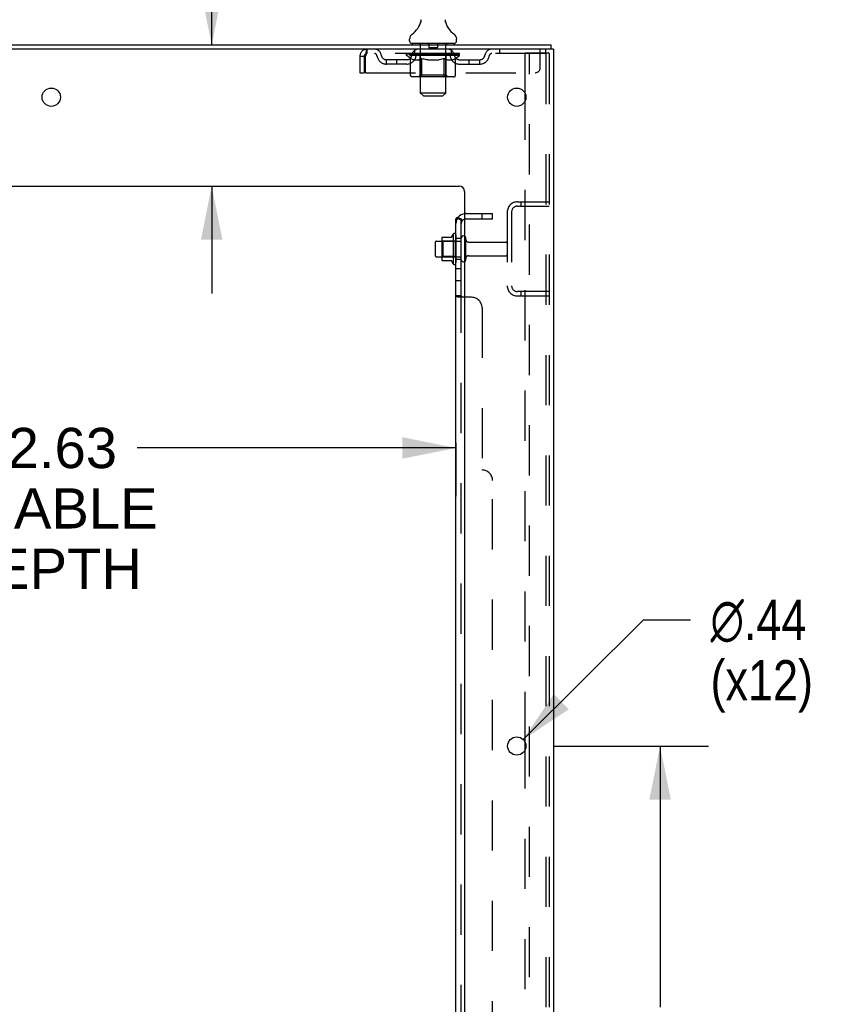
# Model space of a CAD drawing. Header units: inches. Extents: x 0 to 218, y 0 to 141.
# Tile 110 of 114: x 130 to 150, y 70 to 93. Entities that reach past the tile are written whole.
import ezdxf

# ---------------------------------------------------------------- set-up
doc = ezdxf.new("R2010")
doc.units = ezdxf.units.IN
doc.header["$LTSCALE"] = 11.987179
doc.header["$MEASUREMENT"] = 0
doc.linetypes.add('HIDDEN', pattern=[0.2, 0.1, -0.1])
doc.layers.get('0').update_dxf_attribs({"linetype": 'CONTINUOUS'})
for name, color, linetype in [('DEFAULT_2', 8, 'HIDDEN'), ('DIMENSIONS', 7, 'CONTINUOUS'), ('SUBPANEL', 7, 'CONTINUOUS')]:
    doc.layers.add(name, color=color, linetype=linetype)
doc.styles.get("Standard").update_dxf_attribs({"font": 'arial.ttf'})
doc.styles.add('TEXTSTYLE_1', font='gdt', dxfattribs={"width": 0.8})
doc.dimstyles.new('DIMSTYLE_1', dxfattribs={"dimtxt": 0.961538, "dimasz": 1.282051, "dimexe": 0.09, "dimexo": 0.07, "dimgap": 0.0375, "dimtad": 0, "dimtih": 1, "dimtoh": 1, "dimzin": 4, "dimdsep": 46, "dimtxsty": 'Standard', "dimblk": '_FILLED', "dimblk1": '_FILLED', "dimblk2": '_FILLED', "dimcen": 0.09, "dimadec": 3, "dimazin": 1, "dimtfac": 1, "dimtdec": 3, "dimtofl": 0, "dimtmove": 0, "dimatfit": 3, "dimldrblk": '_FILLED', "dimfxl": 0, "dimtolj": 1, "dimtzin": 4, "dimarcsym": 0})
doc.dimstyles.new('DIMSTYLE_2', dxfattribs={"dimtxt": 0.961538, "dimasz": 1.282051, "dimexe": 0.09, "dimexo": 0.07, "dimgap": 0.09, "dimtad": 0, "dimtih": 1, "dimtoh": 1, "dimzin": 4, "dimdsep": 46, "dimtxsty": 'Standard', "dimblk": '_FILLED', "dimblk1": '_FILLED', "dimblk2": '_FILLED', "dimcen": 0.09, "dimadec": 3, "dimazin": 1, "dimtfac": 1, "dimtdec": 3, "dimtofl": 0, "dimtmove": 0, "dimatfit": 1, "dimldrblk": '_FILLED', "dimfxl": 0, "dimtolj": 1, "dimtzin": 4, "dimarcsym": 0})

# ---------------------------------------------------------------- blocks, each defined once
blk = doc.blocks.new('_FILLED')
at = {"color": 0, "linetype": 'ByBlock'}
blk.add_solid([(0, 0), (-1, 0.2), (-1, -0.2)], dxfattribs=at)
blk = doc.blocks.new('*D2')
at = {"layer": 'DIMENSIONS', "color": 2, "linetype": 'Continuous'}
for p, q in [((118.029, 86.649), (118.029, 81.637)), ((140.654, 82.913), (140.654, 81.637)), ((118.029, 82.791), (128.714, 82.791)), ((140.654, 82.791), (133.036, 82.791))]:
    blk.add_line(p, q, dxfattribs=at)
at = {"layer": 'DIMENSIONS', "color": 2, "linetype": 'Continuous', "xscale": 1.2820512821, "yscale": 1.2820512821, "zscale": 1.2820512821, "rotation": 180}
blk.add_blockref('_FILLED', (118.029, 82.791), dxfattribs=at)
at = {"layer": 'DIMENSIONS', "color": 2, "linetype": 'Continuous', "xscale": 1.2820512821, "yscale": 1.2820512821, "zscale": 1.2820512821}
blk.add_blockref('_FILLED', (140.654, 82.791), dxfattribs=at)
at = {"layer": 'DIMENSIONS', "color": 2, "linetype": 'Continuous', "insert": (130.875, 83.271), "char_height": 0.9615, "width": 5.29025, "attachment_point": 2, "line_spacing_factor": 0.9}
blk.add_mtext('22.63\\PUSABLE\\PDEPTH', dxfattribs=at)
blk = doc.blocks.new('*D11')
at = {"layer": 'DIMENSIONS', "color": 2, "linetype": 'Continuous'}
for p, q in [((134.817, 95.204), (133.695, 95.204)), ((134.817, 92.421), (134.817, 95.204)), ((134.817, 89.046), (134.817, 86.482))]:
    blk.add_line(p, q, dxfattribs=at)
at = {"layer": 'DIMENSIONS', "color": 2, "linetype": 'Continuous', "xscale": 1.2820512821, "yscale": 1.2820512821, "zscale": 1.2820512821}
for p, rotation in [((134.817, 92.421), 270), ((134.817, 89.046), 90)]:
    blk.add_blockref('_FILLED', p, dxfattribs=dict(at, rotation=rotation))
at = {"layer": 'DIMENSIONS', "color": 2, "linetype": 'Continuous', "insert": (133.214, 95.685), "char_height": 0.9615, "width": 2.61295, "attachment_point": 3, "line_spacing_factor": 0.9}
blk.add_mtext('3.38', dxfattribs=at)
blk = doc.blocks.new('*D12')
at = {"layer": 'DIMENSIONS', "color": 2, "linetype": 'Continuous'}
for p, q in [((143.005, 75.671), (146.685, 75.671)), ((145.532, 75.671), (145.532, 69.429)), ((145.532, 60.171), (145.532, 66.064)), ((143.005, 60.171), (146.685, 60.171))]:
    blk.add_line(p, q, dxfattribs=at)
at = {"layer": 'DIMENSIONS', "color": 2, "linetype": 'Continuous', "xscale": 1.2820512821, "yscale": 1.2820512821, "zscale": 1.2820512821}
for p, rotation in [((145.532, 75.671), 90), ((145.532, 60.171), 270)]:
    blk.add_blockref('_FILLED', p, dxfattribs=dict(at, rotation=rotation))
at = {"layer": 'DIMENSIONS', "color": 2, "linetype": 'Continuous', "insert": (145.532, 68.948), "char_height": 0.9615, "width": 3.36002, "attachment_point": 2, "line_spacing_factor": 0.9}
blk.add_mtext('15.50\\Ptyp.', dxfattribs=at)
blk = doc.blocks.new('*D13')
at = {"layer": 'DIMENSIONS', "color": 2, "linetype": 'Continuous'}
for p, q in [((142.263, 75.826), (145.136, 78.684)), ((145.136, 78.684), (146.258, 78.684))]:
    blk.add_line(p, q, dxfattribs=at)
at = {"layer": 'DIMENSIONS', "color": 2, "linetype": 'Continuous', "xscale": 1.2820512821, "yscale": 1.2820512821, "zscale": 1.2820512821, "rotation": 224.8568331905}
blk.add_blockref('_FILLED', (142.263, 75.826), dxfattribs=at)
at = {"layer": 'DIMENSIONS', "color": 2, "linetype": 'Continuous', "insert": (146.738, 79.165), "char_height": 0.96154, "width": 3.14794, "attachment_point": 1, "line_spacing_factor": 0.9, "style": 'TEXTSTYLE_1'}
blk.add_mtext('{\\fgdt;n}\\fArial;.44\\P(x12)', dxfattribs=at)

msp = doc.modelspace()

# ---------------------------------------------------------------- linework, layer by layer
at = {"color": 7, "linetype": 'Continuous'}
for p, q in [((139.808, 92.949), (139.807, 92.944)), ((140.402, 92.998), (140.403, 93.003)), ((140.402, 92.993), (140.402, 92.998)), ((140.402, 92.988), (140.402, 92.993)), ((140.402, 92.983), (140.402, 92.988)), ((140.402, 92.978), (140.402, 92.983)), ((140.403, 92.973), (140.402, 92.978)), ((140.403, 93.008), (140.404, 93.013)), ((140.403, 93.003), (140.403, 93.008)), ((140.404, 92.968), (140.403, 92.973)), ((140.404, 92.963), (140.404, 92.968)), ((140.405, 92.959), (140.404, 92.963)), ((140.405, 93.018), (140.406, 93.022)), ((140.406, 92.955), (140.405, 92.959)), ((139.545, 92.52), (139.545, 92.56)), ((139.608, 92.451), (139.608, 92.421)), ((140.608, 92.451), (139.608, 92.451)), ((140.608, 92.451), (140.608, 92.421)), ((140.67, 92.52), (140.67, 92.56)), ((142.927, 92.317), (142.893, 92.317)), ((142.931, 92.317), (142.931, 92.421)), ((140.318, 87.802), (140.318, 87.291)), ((140.328, 87.824), (140.556, 87.824)), ((140.584, 87.902), (140.584, 87.19)), ((140.154, 87.704), (140.154, 87.389)), ((140.184, 87.734), (140.318, 87.734)), ((140.184, 87.359), (140.318, 87.359)), ((140.328, 87.269), (140.556, 87.269))]:
    msp.add_line(p, q, dxfattribs=at)
at = {"color": 3, "linetype": 'Continuous'}
for p, q in [((119.229, 92.421), (142.931, 92.421)), ((142.893, 92.317), (119.229, 92.317)), ((142.983, 92.317), (142.927, 92.317)), ((142.983, 92.317), (142.983, 12.525)), ((142.304, 91.074), (142.304, 91.269)), ((122.858, 89.046), (140.733, 89.046)), ((140.858, 88.921), (140.858, 14.546)), ((142.304, 75.574), (142.304, 75.769))]:
    msp.add_line(p, q, dxfattribs=at)
at = {"color": 7, "linetype": 'Continuous'}
for points in [[(139.81, 93.022), (139.811, 93.018), (139.812, 93.013), (139.813, 93.008), (139.813, 93.003), (139.813, 92.998), (139.814, 92.993), (139.814, 92.988), (139.814, 92.983), (139.813, 92.978), (139.813, 92.973), (139.812, 92.968), (139.811, 92.963), (139.81, 92.958), (139.809, 92.954), (139.808, 92.949)], [(140.404, 93.013), (140.405, 93.018), (140.406, 93.022)]]:
    msp.add_lwpolyline(points, dxfattribs=at)
at = {"color": 3, "linetype": 'Continuous'}
for centre in [(130.983, 91.171), (142.108, 91.171), (142.108, 75.671)]:
    msp.add_circle(centre, 0.219, dxfattribs=at)
at = {"color": 7, "linetype": 'Continuous'}
for centre, radius, start, end in [((139.31, 93.108), 0.523, 304.6624, 347.2389), ((140.906, 93.108), 0.523, 192.7611, 235.3376), ((139.689, 92.56), 0.144, 124.6624, 180), ((140.527, 92.56), 0.144, 360, 55.3376), ((139.614, 92.52), 0.069, 180, 265), ((140.601, 92.52), 0.069, 275, 360), ((140.328, 87.814), 0.01, 90, 174.8062), ((140.459, 87.802), 0.141, 174.7919, 180), ((140.537, 87.834), 0.01, 270, 336.0321), ((141.184, 87.546), 0.698, 149.3369, 156.0321), ((140.616, 87.88), 0.0384, 0, 145.5503), ((140.834, 87.804), 0.055, 64.0906, 180), ((140.184, 87.704), 0.03, 90, 180), ((140.184, 87.389), 0.03, 180, 270), ((140.459, 87.291), 0.141, 180, 185.2081), ((140.328, 87.279), 0.01, 185.1938, 270), ((140.537, 87.259), 0.01, 23.9679, 90), ((140.834, 87.289), 0.055, 180, 295.9094), ((141.184, 87.546), 0.698, 203.9679, 210.6631), ((140.616, 87.212), 0.0384, 214.4497, 360)]:
    msp.add_arc(centre, radius, start, end, dxfattribs=at)
at = {"color": 3, "linetype": 'Continuous'}
msp.add_arc((140.733, 88.921), 0.125, 0, 90, dxfattribs=at)
at = {"layer": 'DEFAULT_2', "color": 8, "linetype": 'HIDDEN'}
for p, q in [((139.788, 92.451), (139.788, 92.421)), ((140.003, 92.441), (140.003, 92.361)), ((140.213, 92.441), (140.213, 92.361)), ((140.428, 92.451), (140.428, 92.421)), ((138.525, 92.317), (138.525, 92.213)), ((142.795, 92.213), (138.525, 92.213)), ((139.475, 92.167), (139.475, 92.207)), ((139.475, 92.206), (139.781, 92.206)), ((139.476, 92.206), (139.476, 92.211)), ((139.596, 92.21), (139.476, 92.211)), ((139.484, 92.207), (139.484, 92.213)), ((139.493, 92.203), (139.493, 92.207)), ((139.502, 92.203), (139.502, 92.207)), ((139.503, 92.203), (139.503, 92.207)), ((139.513, 92.207), (139.513, 92.213)), ((139.529, 92.203), (139.529, 92.207)), ((139.531, 92.203), (139.531, 92.207)), ((139.559, 92.207), (139.559, 92.213)), ((139.574, 92.203), (139.574, 92.207)), ((139.577, 92.203), (139.577, 92.207)), ((139.596, 92.206), (139.596, 92.21)), ((139.623, 92.207), (139.623, 92.213)), ((139.624, 92.203), (139.624, 92.206)), ((139.625, 92.203), (139.625, 92.206)), ((139.628, 92.203), (139.628, 92.206)), ((139.635, 92.203), (139.635, 92.207)), ((139.635, 92.203), (139.635, 92.206)), ((139.639, 92.203), (139.639, 92.207)), ((139.642, 92.203), (139.642, 92.207)), ((139.646, 92.203), (139.646, 92.206)), ((139.66, 92.203), (139.66, 92.206)), ((139.67, 92.213), (139.67, 92.317)), ((139.679, 92.203), (139.679, 92.209)), ((139.679, 92.203), (139.679, 92.206)), ((139.699, 92.203), (139.699, 92.206)), ((139.699, 92.203), (139.699, 92.206)), ((139.701, 92.207), (139.701, 92.213)), ((139.71, 92.203), (139.71, 92.207)), ((139.715, 92.203), (139.715, 92.207)), ((139.724, 92.203), (139.724, 92.206)), ((139.735, 92.203), (139.735, 92.211)), ((139.751, 92.203), (139.751, 92.206)), ((139.754, 92.203), (139.754, 92.206)), ((139.781, 92.203), (139.781, 92.206)), ((139.848, 92.206), (139.786, 92.206)), ((139.791, 92.207), (139.791, 92.213)), ((139.798, 92.203), (139.798, 92.207)), ((139.803, 92.203), (139.803, 92.207)), ((139.808, 91.27), (139.808, 92.421)), ((139.809, 92.203), (139.809, 92.212)), ((139.813, 92.203), (139.813, 92.206)), ((139.824, 92.203), (139.824, 92.206)), ((139.848, 92.203), (139.848, 92.206)), ((139.923, 92.206), (139.864, 92.206)), ((139.884, 92.203), (139.884, 92.206)), ((139.891, 92.207), (139.891, 92.213)), ((139.895, 92.203), (139.895, 92.207)), ((139.897, 92.203), (139.897, 92.213)), ((139.9, 92.203), (139.9, 92.207)), ((139.908, 92.203), (139.908, 92.207)), ((139.923, 92.203), (139.923, 92.206)), ((140.003, 92.206), (139.949, 92.206)), ((139.962, 92.203), (139.962, 92.206)), ((139.993, 92.206), (140.108, 92.213)), ((139.998, 92.207), (139.998, 92.213)), ((139.998, 92.207), (139.998, 92.213)), ((139.998, 92.213), (139.998, 92.213)), ((139.998, 92.203), (139.998, 92.207)), ((140.002, 92.203), (140.002, 92.207)), ((140.003, 92.203), (140.003, 92.206)), ((140.004, 92.203), (140.004, 92.207)), ((140.203, 92.351), (140.013, 92.351)), ((140.087, 92.206), (140.039, 92.206)), ((140.044, 92.203), (140.044, 92.206)), ((140.087, 92.203), (140.087, 92.206)), ((140.105, 92.207), (140.105, 92.207)), ((140.105, 92.203), (140.105, 92.207)), ((140.105, 92.203), (140.105, 92.207)), ((140.108, 92.207), (140.108, 92.213)), ((140.108, 92.213), (140.222, 92.206)), ((140.11, 92.203), (140.11, 92.207)), ((140.11, 92.207), (140.111, 92.207)), ((140.111, 92.203), (140.111, 92.207)), ((140.129, 92.203), (140.129, 92.206)), ((140.129, 92.206), (140.177, 92.206)), ((140.171, 92.203), (140.171, 92.206)), ((140.212, 92.203), (140.212, 92.207)), ((140.212, 92.203), (140.212, 92.206)), ((140.212, 92.206), (140.267, 92.206)), ((140.213, 92.203), (140.213, 92.207)), ((140.217, 92.207), (140.217, 92.213)), ((140.217, 92.213), (140.218, 92.213)), ((140.217, 92.203), (140.217, 92.207)), ((140.218, 92.207), (140.218, 92.213)), ((140.254, 92.203), (140.254, 92.206)), ((140.293, 92.203), (140.293, 92.206)), ((140.293, 92.206), (140.352, 92.206)), ((140.308, 92.203), (140.308, 92.207)), ((140.316, 92.203), (140.316, 92.207)), ((140.318, 92.203), (140.318, 92.213)), ((140.321, 92.203), (140.321, 92.207)), ((140.324, 92.207), (140.324, 92.213)), ((140.332, 92.203), (140.332, 92.206)), ((140.368, 92.203), (140.368, 92.206)), ((140.368, 92.206), (140.43, 92.206)), ((140.392, 92.203), (140.392, 92.206)), ((140.403, 92.203), (140.403, 92.206)), ((140.407, 92.203), (140.407, 92.212)), ((140.408, 91.27), (140.408, 92.421)), ((140.413, 92.203), (140.413, 92.207)), ((140.418, 92.203), (140.418, 92.207)), ((140.425, 92.207), (140.425, 92.213)), ((140.435, 92.203), (140.435, 92.206)), ((140.435, 92.206), (140.636, 92.206)), ((140.462, 92.203), (140.462, 92.206)), ((140.465, 92.203), (140.465, 92.206)), ((140.481, 92.203), (140.481, 92.211)), ((140.492, 92.203), (140.492, 92.206)), ((140.501, 92.203), (140.501, 92.207)), ((140.505, 92.203), (140.505, 92.207)), ((140.515, 92.207), (140.515, 92.213)), ((140.516, 92.203), (140.516, 92.206)), ((140.516, 92.203), (140.516, 92.206)), ((140.537, 92.203), (140.537, 92.209)), ((140.537, 92.203), (140.537, 92.206)), ((140.545, 92.213), (140.545, 92.317)), ((140.555, 92.203), (140.555, 92.206)), ((140.57, 92.203), (140.57, 92.206)), ((140.574, 92.203), (140.574, 92.207)), ((140.577, 92.203), (140.577, 92.207)), ((140.581, 92.203), (140.581, 92.207)), ((140.581, 92.203), (140.581, 92.206)), ((140.588, 92.203), (140.588, 92.206)), ((140.591, 92.203), (140.591, 92.206)), ((140.592, 92.203), (140.592, 92.206)), ((140.593, 92.207), (140.593, 92.213)), ((140.639, 92.203), (140.639, 92.207)), ((140.642, 92.203), (140.642, 92.207)), ((140.656, 92.207), (140.656, 92.213)), ((140.685, 92.203), (140.685, 92.207)), ((140.687, 92.203), (140.687, 92.207)), ((140.703, 92.207), (140.703, 92.213)), ((140.713, 92.203), (140.713, 92.207)), ((140.714, 92.203), (140.714, 92.207)), ((140.723, 92.203), (140.723, 92.207)), ((140.732, 92.207), (140.732, 92.213)), ((140.741, 92.167), (140.741, 92.213)), ((141.695, 92.317), (141.695, 92.213)), ((142.304, 91.269), (142.304, 92.234)), ((142.304, 92.234), (142.784, 92.234)), ((142.408, 12.609), (142.408, 92.234)), ((142.67, 91.88), (142.67, 92.317)), ((142.784, 92.234), (142.858, 92.234)), ((142.795, 92.317), (142.795, 92.213)), ((142.805, 92.204), (142.805, 12.639)), ((142.879, 92.204), (142.879, 12.639)), ((138.358, 92.15), (138.358, 91.755)), ((138.358, 92.15), (138.462, 92.15)), ((138.462, 92.15), (138.462, 91.755)), ((138.492, 91.755), (138.492, 92.15)), ((138.993, 91.962), (138.993, 92.066)), ((139.476, 92.066), (138.993, 92.066)), ((139.243, 91.962), (139.243, 92.066)), ((140.741, 92.167), (139.475, 92.167)), ((139.571, 92.099), (139.475, 92.167)), ((139.493, 92.203), (140.723, 92.203)), ((139.571, 91.692), (139.571, 92.099)), ((139.571, 92.099), (139.586, 92.089)), ((139.601, 92.08), (139.586, 92.089)), ((139.616, 92.072), (139.601, 92.08)), ((139.63, 92.065), (139.615, 92.072)), ((139.644, 92.06), (139.63, 92.065)), ((139.659, 92.055), (139.644, 92.06)), ((139.752, 92.055), (139.659, 92.055)), ((139.752, 92.055), (139.767, 92.06)), ((139.781, 92.065), (139.767, 92.06)), ((139.795, 92.072), (139.781, 92.065)), ((139.795, 91.695), (139.795, 92.164)), ((139.81, 92.08), (139.795, 92.072)), ((139.824, 92.088), (139.809, 92.08)), ((139.839, 92.098), (139.824, 92.088)), ((139.839, 91.692), (139.839, 92.098)), ((139.839, 92.098), (139.868, 92.088)), ((139.897, 92.08), (139.868, 92.089)), ((139.925, 92.072), (139.897, 92.08)), ((139.953, 92.065), (139.925, 92.072)), ((139.981, 92.06), (139.953, 92.065)), ((140.009, 92.055), (139.981, 92.06)), ((140.207, 92.055), (140.009, 92.055)), ((140.207, 92.055), (140.234, 92.06)), ((140.262, 92.065), (140.234, 92.06)), ((140.29, 92.072), (140.262, 92.065)), ((140.318, 92.079), (140.289, 92.072)), ((140.346, 92.088), (140.317, 92.079)), ((140.374, 92.097), (140.345, 92.088)), ((140.374, 91.692), (140.374, 92.097)), ((140.374, 92.097), (140.388, 92.088)), ((140.402, 92.079), (140.388, 92.088)), ((140.416, 92.072), (140.402, 92.08)), ((140.43, 92.065), (140.416, 92.072)), ((140.421, 91.695), (140.421, 92.164)), ((140.443, 92.06), (140.429, 92.065)), ((140.456, 92.055), (140.443, 92.06)), ((140.56, 92.055), (140.456, 92.055)), ((140.56, 92.055), (140.574, 92.06)), ((140.587, 92.065), (140.574, 92.06)), ((140.601, 92.072), (140.587, 92.065)), ((140.614, 92.079), (140.6, 92.072)), ((140.628, 92.088), (140.614, 92.079)), ((140.642, 92.097), (140.628, 92.088)), ((140.642, 92.097), (140.741, 92.167)), ((140.642, 91.692), (140.642, 92.097)), ((140.739, 92.066), (141.222, 92.066)), ((140.972, 91.962), (140.972, 92.066)), ((141.222, 91.962), (141.222, 92.066)), ((138.358, 91.755), (138.462, 91.755)), ((138.492, 91.755), (142.545, 91.755)), ((139.476, 91.962), (138.993, 91.962)), ((140.739, 91.962), (141.222, 91.962)), ((140.599, 91.655), (139.614, 91.655)), ((139.795, 91.695), (139.755, 91.655)), ((140.421, 91.695), (139.795, 91.695)), ((140.353, 91.655), (140.355, 91.655)), ((140.36, 91.657), (140.363, 91.659)), ((140.363, 91.659), (140.365, 91.662)), ((140.421, 91.695), (140.46, 91.655)), ((139.877, 91.201), (139.808, 91.27)), ((140.408, 91.27), (139.808, 91.27)), ((140.339, 91.201), (140.408, 91.27)), ((139.877, 91.201), (140.339, 91.201)), ((142.304, 75.769), (142.304, 91.074)), ((142.125, 88.671), (142.879, 88.671)), ((142.125, 88.567), (142.879, 88.567)), ((142.207, 88.671), (142.207, 88.567)), ((141.879, 88.425), (141.879, 86.668)), ((141.983, 88.425), (141.983, 86.668)), ((140.338, 87.73), (140.318, 87.75)), ((140.634, 87.73), (140.654, 87.75)), ((140.654, 87.88), (140.654, 87.212)), ((140.779, 87.289), (140.779, 87.804)), ((140.889, 87.289), (140.889, 87.804)), ((140.318, 87.734), (140.779, 87.734)), ((140.338, 87.73), (140.338, 87.363)), ((140.634, 87.73), (140.338, 87.73)), ((140.634, 87.73), (140.634, 87.363)), ((140.951, 87.711), (141.849, 87.711)), ((140.338, 87.363), (140.318, 87.343)), ((140.318, 87.359), (140.779, 87.359)), ((140.634, 87.363), (140.338, 87.363)), ((140.634, 87.363), (140.654, 87.343)), ((140.951, 87.381), (141.849, 87.381)), ((142.879, 86.525), (142.125, 86.525)), ((142.879, 86.421), (142.125, 86.421)), ((142.207, 86.525), (142.207, 86.421)), ((142.304, 60.269), (142.304, 75.574))]:
    msp.add_line(p, q, dxfattribs=at)
for points in [[(138.525, 92.317), (138.523, 92.316), (138.52, 92.313), (138.518, 92.308), (138.515, 92.301), (138.513, 92.292), (138.511, 92.281), (138.508, 92.268), (138.506, 92.254), (138.504, 92.239), (138.501, 92.223), (138.499, 92.205), (138.497, 92.187), (138.494, 92.169), (138.492, 92.15)], [(138.525, 92.213), (138.523, 92.213), (138.52, 92.212), (138.518, 92.21), (138.515, 92.207), (138.513, 92.204), (138.511, 92.2), (138.508, 92.195), (138.506, 92.19), (138.504, 92.184), (138.501, 92.178), (138.499, 92.171), (138.497, 92.164), (138.494, 92.157), (138.492, 92.15)], [(142.799, 92.225), (142.795, 92.23), (142.79, 92.233), (142.784, 92.234)], [(142.799, 92.225), (142.802, 92.219), (142.805, 92.212), (142.805, 92.204)], [(142.873, 92.225), (142.868, 92.23), (142.863, 92.233), (142.858, 92.234)], [(142.873, 92.225), (142.876, 92.219), (142.878, 92.212), (142.879, 92.204)], [(139.614, 91.655), (139.609, 91.655), (139.604, 91.656), (139.599, 91.657), (139.594, 91.659), (139.589, 91.662), (139.585, 91.665), (139.581, 91.668), (139.578, 91.672), (139.575, 91.677), (139.573, 91.682), (139.572, 91.687), (139.571, 91.692)], [(139.86, 91.655), (139.858, 91.655), (139.855, 91.656), (139.853, 91.657), (139.85, 91.659), (139.848, 91.662), (139.846, 91.665), (139.844, 91.668), (139.842, 91.672), (139.841, 91.677), (139.84, 91.682), (139.839, 91.687), (139.839, 91.692)], [(140.355, 91.655), (140.358, 91.656), (140.36, 91.657)], [(140.365, 91.662), (140.367, 91.665), (140.369, 91.668), (140.371, 91.672), (140.372, 91.677)], [(140.367, 91.665), (140.369, 91.668), (140.371, 91.672)], [(140.372, 91.677), (140.373, 91.682), (140.374, 91.687), (140.374, 91.692)], [(140.373, 91.682), (140.374, 91.687), (140.374, 91.692)], [(140.599, 91.655), (140.604, 91.655), (140.609, 91.656), (140.614, 91.657), (140.619, 91.659), (140.624, 91.662), (140.628, 91.665), (140.632, 91.668), (140.635, 91.672), (140.638, 91.677), (140.64, 91.682), (140.641, 91.687), (140.642, 91.692)]]:
    msp.add_lwpolyline(points, dxfattribs=at)
for centre, radius, start, end in [((139.614, 92.52), 0.069, 265, 270), ((139.778, 92.421), 0.03, 0, 90), ((139.993, 92.441), 0.01, 0, 90), ((140.223, 92.441), 0.01, 90, 180), ((140.438, 92.421), 0.03, 90, 180), ((140.601, 92.52), 0.069, 270, 275), ((138.525, 92.15), 0.167, 90, 180), ((138.525, 92.15), 0.063, 90, 180), ((138.704, 92.15), 0.167, 8.0716, 90), ((138.705, 92.151), 0.0625, 7.9863, 90), ((139.765, 92.15), 0.167, 90, 171.9284), ((139.765, 92.151), 0.0625, 90, 172.0137), ((140.013, 92.361), 0.01, 180, 270), ((140.203, 92.361), 0.01, 270, 360), ((140.45, 92.15), 0.167, 8.0716, 90), ((140.451, 92.151), 0.0625, 7.9863, 90), ((141.512, 92.15), 0.167, 90, 171.9284), ((141.511, 92.151), 0.0625, 90, 172.0137), ((138.993, 92.191), 0.229, 187.9863, 270), ((138.993, 92.191), 0.125, 188.0716, 270), ((139.476, 92.191), 0.125, 270, 351.9284), ((139.476, 92.191), 0.229, 270, 352.0137), ((139.755, 92.164), 0.0398, 0, 90), ((140.46, 92.164), 0.0398, 90, 180), ((140.739, 92.191), 0.229, 187.9863, 270), ((140.739, 92.191), 0.125, 188.0716, 270), ((141.222, 92.191), 0.125, 270, 351.9284), ((141.222, 92.191), 0.229, 270, 352.0137), ((142.545, 91.88), 0.125, 270, 360), ((142.125, 88.425), 0.246, 90, 180), ((142.125, 88.425), 0.142, 90, 180), ((140.834, 87.804), 0.055, 360, 64.0906), ((140.951, 87.774), 0.0625, 180, 270), ((141.849, 87.681), 0.03, 360, 90), ((140.834, 87.289), 0.055, 295.9094, 0), ((140.951, 87.319), 0.0625, 90, 180), ((141.849, 87.411), 0.03, 270, 0), ((142.125, 86.668), 0.246, 180, 270), ((142.125, 86.668), 0.142, 180, 270)]:
    msp.add_arc(centre, radius, start, end, dxfattribs=at)
for centre, major_axis, ratio, start_param, end_param in [((140.108, 92.213), (0.633, 0.007), 0.05963, 9.249616, 9.431313), ((140.108, 92.213), (0.633, 0), 0.060556, -3.083241, -2.96706), ((140.108, 92.213), (0.633, 0.013), 0.05688, 2.791345, 2.965878), ((139.499, 92.201), (0.198, -0.002), 0.05963, 0.605815, 1.645666), ((139.43, 92.201), (0.198, 0.002), 0.05963, 0.25549, 1.295341), ((140.108, 92.213), (0.633, -0.007), 0.05963, -2.96643, -2.791898), ((139.43, 92.195), (0.198, 0.004), 0.05688, 1.20151, 1.294789), ((139.499, 92.195), (0.198, 0), 0.060556, 1.551758, 1.645036), ((139.455, 92.195), (0.198, 0.002), 0.05963, 1.170259, 1.376596), ((139.5, 92.197), (0.164, 0.002), 0.05963, 1.065228, 1.614276), ((139.48, 92.197), (0.164, 0.003), 0.05688, 0.890143, 1.43919), ((139.538, 92.197), (0.164, 0), 0.060556, 1.240391, 1.789438), ((140.108, 92.213), (0.633, 0.019), 0.052395, 2.616403, 2.790936), ((139.562, 92.201), (0.198, -0.004), 0.05688, 0.7809, 1.820751), ((139.427, 92.201), (0.198, 0.004), 0.05688, 0.080405, 1.120256), ((140.108, 92.213), (0.633, -0.013), 0.05688, -2.791345, -2.616812), ((139.427, 92.195), (0.198, 0.006), 0.052395, 1.026568, 1.119847), ((139.562, 92.195), (0.198, -0.002), 0.05963, 1.72692, 1.820198), ((139.48, 92.197), (0.164, 0.005), 0.052395, 0.715201, 1.264248), ((139.594, 92.197), (0.164, -0.002), 0.05963, 1.415553, 1.9646), ((140.108, 92.213), (0.633, 0.025), 0.046319, 2.441654, 2.616187), ((139.641, 92.201), (0.198, -0.006), 0.052395, 0.955842, 1.995693), ((139.444, 92.201), (0.198, 0.006), 0.052395, -0.094537, 0.945314), ((140.108, 92.213), (0.633, -0.019), 0.052395, -2.616403, -2.44187), ((139.444, 92.195), (0.198, 0.008), 0.046319, 0.851819, 0.945098), ((139.641, 92.195), (0.198, -0.004), 0.05688, 1.902006, 1.995284), ((139.498, 92.197), (0.164, 0.006), 0.046319, 0.540452, 1.089499), ((139.665, 92.197), (0.164, -0.003), 0.05688, 1.590638, 2.139686), ((139.455, 92.201), (0.198, 0), 0.060556, 0.430652, 0.777569), ((140.108, 92.213), (0.633, 0.029), 0.038841, 2.267123, 2.441656), ((139.734, 92.201), (0.198, -0.008), 0.046319, 1.130591, 2.170442), ((140.108, 92.213), (0.633, -0.025), 0.046319, -2.441654, -2.267121), ((139.481, 92.201), (0.198, 0.008), 0.046319, -0.269286, 0.770565), ((139.481, 92.195), (0.198, 0.009), 0.038841, 0.677289, 0.770567), ((139.734, 92.195), (0.198, -0.006), 0.052395, 2.076947, 2.170226), ((139.535, 92.197), (0.164, 0.008), 0.038841, 0.365921, 0.914969), ((139.75, 92.197), (0.164, -0.005), 0.052395, 1.76558, 2.314627), ((140.108, 92.213), (0.633, 0.033), 0.030195, 2.09281, 2.267343), ((139.839, 92.201), (0.198, -0.009), 0.038841, 1.305122, 2.344973), ((140.108, 92.213), (0.633, -0.029), 0.038841, -2.267123, -2.092591), ((139.537, 92.201), (0.198, 0.009), 0.038841, -0.443817, 0.596034), ((139.537, 92.195), (0.198, 0.01), 0.030195, 0.502975, 0.596254), ((139.839, 92.195), (0.198, -0.008), 0.046319, 2.251696, 2.344975), ((139.589, 92.197), (0.164, 0.009), 0.030195, 0.191608, 0.740655), ((139.845, 92.197), (0.164, -0.006), 0.046319, 1.940329, 2.489376), ((139.611, 92.201), (0.198, 0.01), 0.030195, -0.61813, 0.421721), ((140.108, 92.213), (0.633, 0.036), 0.020645, 1.918687, 2.09322), ((139.952, 92.201), (0.198, -0.01), 0.030195, 1.479435, 2.519286), ((140.108, 92.213), (0.633, -0.033), 0.030195, -2.09281, -1.918277), ((139.611, 92.195), (0.198, 0.011), 0.020645, 0.328852, 0.422131), ((139.952, 92.195), (0.198, -0.009), 0.038841, 2.426227, 2.519505), ((139.66, 92.197), (0.164, 0.009), 0.020645, 0.017485, 0.566532), ((139.948, 92.197), (0.164, -0.008), 0.038841, 2.11486, 2.663907), ((139.699, 92.201), (0.198, 0.011), 0.020645, -0.792253, 0.247598), ((140.108, 92.213), (0.633, 0.038), 0.010478, 1.744704, 1.919237), ((140.07, 92.201), (0.198, -0.011), 0.020645, 1.653558, 2.693409), ((140.108, 92.213), (0.633, -0.036), 0.020645, -1.918687, -1.744154), ((139.699, 92.195), (0.198, 0.012), 0.010478, 0.154869, 0.248148), ((140.07, 92.195), (0.198, -0.01), 0.030195, 2.60054, 2.693819), ((139.743, 92.197), (0.164, 0.01), 0.010478, 6.126688, 6.675735), ((140.057, 92.197), (0.164, -0.009), 0.030195, 2.289173, 2.83822), ((139.8, 92.201), (0.198, 0.012), 0.010478, -0.966236, -0.000846), ((140.189, 92.201), (0.198, -0.012), 0.010478, 1.827541, 2.867392), ((140.108, 92.213), (0.633, -0.038), 0.010478, -1.744704, -1.570171), ((140.189, 92.195), (0.198, -0.011), 0.020645, 2.774664, 2.867942), ((140.167, 92.197), (0.164, -0.009), 0.020645, 2.463296, 3.012344), ((140.027, 92.201), (0.198, 0.012), 0.010478, 0.274201, 1.314052), ((139.941, 92.197), (0.164, 0.01), 0.010478, -0.000483, 0.504314), ((139.911, 92.195), (0.198, 0.012), 0.010478, 0.099668, 0.192946), ((140.108, 92.213), (0.633, 0.038), 0.010478, -1.571421, -1.396888), ((140.305, 92.195), (0.198, -0.012), 0.010478, 2.948646, 3.041925), ((140.275, 92.197), (0.164, -0.01), 0.010478, 2.637279, 3.142076), ((140.146, 92.201), (0.198, 0.011), 0.020645, 0.448184, 1.488034), ((140.049, 92.197), (0.164, 0.009), 0.020645, 0.129249, 0.678296), ((140.027, 92.195), (0.198, 0.011), 0.020645, 0.273651, 0.366929), ((140.415, 92.201), (0.198, -0.012), 0.010478, -3.140747, -2.175357), ((140.108, 92.213), (0.633, 0.036), 0.020645, -1.397439, -1.222906), ((140.108, 92.213), (0.633, -0.038), 0.010478, 1.222355, 1.396888), ((140.264, 92.201), (0.198, 0.01), 0.030195, 0.622307, 1.662158), ((140.159, 92.197), (0.164, 0.009), 0.030195, 0.303372, 0.852419), ((140.473, 92.197), (0.164, -0.01), 0.010478, 2.749043, 3.29809), ((140.517, 92.201), (0.198, -0.011), 0.020645, 2.893995, 3.933846), ((140.146, 92.195), (0.198, 0.01), 0.030195, 0.447774, 0.541052), ((140.517, 92.195), (0.198, -0.012), 0.010478, 2.893445, 2.986723), ((140.108, 92.213), (0.633, 0.033), 0.030195, -1.223315, -1.048783), ((140.108, 92.213), (0.633, -0.036), 0.020645, 1.048373, 1.222906), ((140.377, 92.201), (0.198, 0.009), 0.038841, 0.79662, 1.836471), ((140.267, 92.197), (0.164, 0.008), 0.038841, 0.477686, 1.026733), ((140.556, 92.197), (0.164, -0.009), 0.020645, 2.57506, 3.124108), ((140.605, 92.201), (0.198, -0.01), 0.030195, 2.719872, 3.759723), ((140.481, 92.201), (0.198, 0.008), 0.046319, 0.971151, 2.011002), ((140.264, 92.195), (0.198, 0.009), 0.038841, 0.622087, 0.715366), ((140.605, 92.195), (0.198, -0.011), 0.020645, 2.719462, 2.812741), ((140.108, 92.213), (0.633, 0.029), 0.038841, -1.049002, -0.874469), ((140.108, 92.213), (0.633, -0.033), 0.030195, 0.87425, 1.048783), ((140.371, 92.197), (0.164, 0.006), 0.046319, 0.652216, 1.201263), ((140.575, 92.201), (0.198, 0.006), 0.052395, 1.1459, 2.185751), ((140.626, 92.197), (0.164, -0.009), 0.030195, 2.400937, 2.949985), ((140.679, 92.201), (0.198, -0.009), 0.038841, 2.545558, 3.585409), ((140.466, 92.197), (0.164, 0.005), 0.052395, 0.826965, 1.376012), ((140.377, 92.195), (0.198, 0.008), 0.046319, 0.796618, 0.889896), ((140.679, 92.195), (0.198, -0.01), 0.030195, 2.545339, 2.638617), ((140.654, 92.201), (0.198, 0.004), 0.05688, 1.320842, 2.360692), ((140.108, 92.213), (0.633, 0.025), 0.046319, -0.874471, -0.699939), ((140.108, 92.213), (0.633, -0.029), 0.038841, 0.699936, 0.874469), ((140.735, 92.201), (0.198, -0.008), 0.046319, 2.371028, 3.410879), ((140.681, 92.197), (0.164, -0.008), 0.038841, 2.226624, 2.775671), ((140.717, 92.201), (0.198, 0.002), 0.05963, 1.495927, 2.535778), ((140.551, 92.197), (0.164, 0.003), 0.05688, 1.001907, 1.550954), ((140.772, 92.201), (0.198, -0.006), 0.052395, 2.196279, 3.23613), ((140.481, 92.195), (0.198, 0.006), 0.052395, 0.971367, 1.064645), ((140.718, 92.197), (0.164, -0.006), 0.046319, 2.052093, 2.601141), ((140.761, 92.201), (0.198, 0), 0.060556, 1.671089, 2.71094), ((140.735, 92.195), (0.198, -0.009), 0.038841, 2.371026, 2.464304), ((140.789, 92.201), (0.198, -0.004), 0.05688, 2.021337, 3.061188), ((140.108, 92.213), (0.633, 0.019), 0.052395, -0.699723, -0.52519), ((140.108, 92.213), (0.633, -0.025), 0.046319, 0.525406, 0.699939), ((140.785, 92.201), (0.198, -0.002), 0.05963, 1.846251, 2.886102), ((140.622, 92.197), (0.164, 0.002), 0.05963, 1.176993, 1.72604), ((140.736, 92.197), (0.164, -0.005), 0.052395, 1.877344, 2.426392), ((140.677, 92.197), (0.164, 0), 0.060556, 1.352155, 1.901202), ((140.735, 92.197), (0.164, -0.003), 0.05688, 1.702402, 2.25145), ((140.716, 92.197), (0.164, -0.002), 0.05963, 1.527317, 2.076364), ((140.575, 92.195), (0.198, 0.004), 0.05688, 1.146309, 1.239587), ((140.772, 92.195), (0.198, -0.008), 0.046319, 2.196495, 2.289773), ((140.108, 92.213), (0.633, 0.013), 0.05688, -0.524781, -0.350248), ((140.108, 92.213), (0.633, -0.019), 0.052395, 0.350657, 0.52519), ((140.654, 92.195), (0.198, 0.002), 0.05963, 1.321394, 1.414673), ((140.789, 92.195), (0.198, -0.006), 0.052395, 2.021746, 2.115024), ((140.108, 92.213), (0.633, 0.007), 0.05963, -0.349695, -0.175162), ((140.108, 92.213), (0.633, -0.013), 0.05688, 0.175715, 0.350248), ((140.717, 92.195), (0.198, 0), 0.060556, 1.496556, 1.589835), ((140.785, 92.195), (0.198, -0.004), 0.05688, 1.846804, 1.940083), ((140.761, 92.195), (0.198, -0.002), 0.05963, 1.671719, 1.764997), ((140.108, 92.213), (0.633, 0), 0.060556, -0.174533, 0), ((140.108, 92.213), (0.633, -0.007), 0.05963, 0.000629, 0.175162)]:
    msp.add_ellipse(centre, major_axis=major_axis, ratio=ratio, start_param=start_param, end_param=end_param, dxfattribs=at)
at = {"layer": 'SUBPANEL', "color": 3, "linetype": 'Continuous'}
for p, q in [((140.654, 16.578), (140.654, 88.265)), ((140.858, 86.39), (140.708, 86.39))]:
    msp.add_line(p, q, dxfattribs=at)
at = {"layer": 'SUBPANEL', "color": 7, "linetype": 'Continuous'}
for p, q in [((140.779, 88.265), (140.654, 88.265)), ((140.708, 88.304), (140.755, 88.265)), ((140.779, 86.425), (140.779, 88.265)), ((140.779, 86.425), (140.654, 86.425))]:
    msp.add_line(p, q, dxfattribs=at)
at = {"layer": 'SUBPANEL', "color": 8, "linetype": 'HIDDEN'}
for p, q in [((140.755, 88.265), (140.804, 88.224)), ((140.891, 88.39), (141.529, 88.39)), ((140.891, 88.265), (141.529, 88.265)), ((141.279, 88.265), (141.279, 88.39)), ((141.529, 88.265), (141.529, 88.39)), ((140.779, 87.796), (140.654, 87.796)), ((140.779, 87.296), (140.654, 87.296)), ((140.779, 87.068), (140.654, 87.068)), ((140.779, 86.787), (140.654, 86.787)), ((140.654, 86.424), (140.654, 86.425)), ((140.779, 18.417), (140.779, 86.425)), ((140.78, 86.421), (140.779, 86.423)), ((140.786, 86.415), (140.784, 86.417)), ((141.029, 86.39), (140.858, 86.39)), ((141.279, 86.14), (141.279, 82.265)), ((141.529, 22.828), (141.529, 82.015))]:
    msp.add_line(p, q, dxfattribs=at)
at = {"layer": 'SUBPANEL', "color": 3, "linetype": 'Continuous'}
for points in [[(140.676, 88.285), (140.673, 88.284), (140.67, 88.282), (140.667, 88.281), (140.664, 88.279), (140.661, 88.277), (140.659, 88.275), (140.657, 88.274), (140.656, 88.272), (140.655, 88.27), (140.654, 88.268), (140.654, 88.267), (140.654, 88.265)], [(140.708, 88.304), (140.706, 88.301), (140.703, 88.299), (140.701, 88.297), (140.698, 88.295), (140.694, 88.293), (140.691, 88.292), (140.687, 88.29), (140.684, 88.288), (140.676, 88.285)], [(140.687, 86.401), (140.68, 86.404), (140.676, 86.406), (140.673, 86.407), (140.67, 86.409), (140.667, 86.41), (140.664, 86.412), (140.661, 86.414), (140.659, 86.415), (140.657, 86.417), (140.656, 86.419), (140.655, 86.421), (140.654, 86.423), (140.654, 86.424), (140.654, 86.425)], [(140.708, 86.39), (140.706, 86.392), (140.703, 86.393), (140.701, 86.395), (140.698, 86.396), (140.694, 86.398), (140.691, 86.399), (140.687, 86.401)]]:
    msp.add_lwpolyline(points, dxfattribs=at)
at = {"layer": 'SUBPANEL', "color": 8, "linetype": 'HIDDEN'}
for points in [[(140.722, 88.265), (140.722, 88.265), (140.721, 88.265), (140.72, 88.265), (140.72, 88.265), (140.72, 88.265), (140.719, 88.265), (140.719, 88.265)], [(140.719, 88.265), (140.719, 88.265), (140.719, 88.265), (140.719, 88.265), (140.719, 88.265), (140.72, 88.265), (140.72, 88.265), (140.721, 88.265), (140.721, 88.265), (140.722, 88.265), (140.722, 88.265), (140.723, 88.265), (140.723, 88.265), (140.724, 88.264), (140.725, 88.264), (140.725, 88.264), (140.726, 88.264), (140.727, 88.264), (140.727, 88.264), (140.728, 88.264), (140.729, 88.263), (140.73, 88.263), (140.73, 88.263), (140.731, 88.263), (140.732, 88.263), (140.733, 88.263), (140.733, 88.262), (140.734, 88.262), (140.735, 88.262), (140.736, 88.262), (140.737, 88.262), (140.737, 88.261), (140.738, 88.261), (140.739, 88.261), (140.74, 88.261), (140.741, 88.26), (140.742, 88.26), (140.742, 88.26), (140.743, 88.26), (140.744, 88.259), (140.745, 88.259), (140.746, 88.259), (140.747, 88.258), (140.748, 88.258), (140.749, 88.258), (140.75, 88.257), (140.751, 88.257), (140.752, 88.257), (140.753, 88.256), (140.754, 88.256), (140.755, 88.256), (140.756, 88.255), (140.757, 88.255), (140.758, 88.254), (140.759, 88.254), (140.76, 88.254), (140.761, 88.253), (140.762, 88.253), (140.763, 88.252), (140.764, 88.252), (140.765, 88.252), (140.765, 88.251), (140.766, 88.251), (140.767, 88.25), (140.768, 88.25), (140.769, 88.25), (140.77, 88.249), (140.77, 88.249), (140.771, 88.248), (140.772, 88.248), (140.773, 88.248), (140.774, 88.247), (140.774, 88.247), (140.775, 88.247), (140.776, 88.246), (140.776, 88.246), (140.777, 88.245), (140.778, 88.245), (140.778, 88.245), (140.779, 88.244), (140.78, 88.244), (140.78, 88.244), (140.781, 88.243), (140.781, 88.243), (140.782, 88.243), (140.782, 88.242), (140.783, 88.242), (140.783, 88.242), (140.783, 88.242)], [(140.78, 88.259), (140.779, 88.262), (140.779, 88.263), (140.779, 88.265)], [(140.783, 88.242), (140.783, 88.242), (140.783, 88.242), (140.783, 88.242), (140.783, 88.242), (140.782, 88.242), (140.782, 88.243), (140.782, 88.243), (140.781, 88.243), (140.781, 88.244), (140.78, 88.244), (140.78, 88.244), (140.779, 88.245)], [(140.656, 86.419), (140.655, 86.421), (140.654, 86.423)], [(140.664, 86.412), (140.661, 86.414), (140.659, 86.415), (140.657, 86.417)], [(140.706, 86.392), (140.703, 86.393), (140.701, 86.395)], [(140.779, 86.423), (140.779, 86.424), (140.779, 86.425)], [(140.782, 86.418), (140.781, 86.42), (140.78, 86.421)], [(140.805, 86.395), (140.805, 86.397), (140.804, 86.398), (140.803, 86.4), (140.803, 86.401), (140.801, 86.403), (140.8, 86.404), (140.799, 86.406), (140.797, 86.407), (140.795, 86.408)], [(140.804, 86.39), (140.805, 86.392), (140.805, 86.394), (140.805, 86.395)]]:
    msp.add_lwpolyline(points, dxfattribs=at)
at = {"layer": 'SUBPANEL', "color": 7, "linetype": 'Continuous'}
for points in [[(140.786, 88.25), (140.784, 88.253), (140.782, 88.255), (140.781, 88.257), (140.78, 88.259)], [(140.793, 88.241), (140.791, 88.244), (140.789, 88.246), (140.788, 88.248), (140.786, 88.25)], [(140.804, 88.224), (140.805, 88.225), (140.805, 88.226), (140.805, 88.226), (140.805, 88.227), (140.804, 88.228), (140.803, 88.23), (140.803, 88.231), (140.801, 88.233), (140.8, 88.234), (140.799, 88.236), (140.797, 88.238), (140.793, 88.241)], [(140.789, 86.412), (140.788, 86.414), (140.786, 86.415), (140.784, 86.417), (140.782, 86.418), (140.781, 86.42), (140.78, 86.421), (140.779, 86.423), (140.779, 86.424), (140.779, 86.425)], [(140.804, 86.39), (140.805, 86.392), (140.805, 86.394), (140.805, 86.395), (140.805, 86.397), (140.804, 86.398), (140.803, 86.4), (140.803, 86.401), (140.801, 86.403), (140.8, 86.404), (140.799, 86.406), (140.797, 86.407), (140.795, 86.408), (140.793, 86.41), (140.789, 86.412)]]:
    msp.add_lwpolyline(points, dxfattribs=at)
at = {"layer": 'SUBPANEL', "color": 8, "linetype": 'HIDDEN'}
for centre, radius, start, end in [((140.891, 88.153), 0.237, 140.5658, 180), ((140.891, 88.153), 0.237, 90, 98.0054), ((140.891, 88.153), 0.112, 90, 107.1415), ((141.029, 86.14), 0.25, 0, 90), ((141.279, 82.015), 0.25, 0, 90)]:
    msp.add_arc(centre, radius, start, end, dxfattribs=at)
at = {"layer": 'SUBPANEL', "color": 3, "linetype": 'Continuous'}
msp.add_arc((140.891, 88.153), 0.237, 98.0054, 140.5658, dxfattribs=at)
at = {"layer": 'SUBPANEL', "color": 7, "linetype": 'Continuous'}
msp.add_arc((140.891, 88.153), 0.112, 107.1415, 180, dxfattribs=at)

# ---------------------------------------------------------------- dimensions: what is measured, and where the dimension line sits
at = {"layer": 'DIMENSIONS', "color": 2, "linetype": 'Continuous'}
dim = msp.add_linear_dim(base=(134.817008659, 89.046294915), p1=(142.870873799, 92.421294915), p2=(140.732873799, 89.046294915), angle=270, dimstyle='DIMSTYLE_1', dxfattribs=at)
dim.commit()
dim.dimension.update_dxf_attribs({"geometry": '*D11', "text_midpoint": (131.904927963, 95.198638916), "dimtype": 160})
dim = msp.add_linear_dim(base=(140.653873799, 82.790594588), p1=(118.028873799, 86.718859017), p2=(140.653873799, 81.566748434), text='<>\\PUSABLE\\PDEPTH', dimstyle='DIMSTYLE_1', dxfattribs=at)
dim.commit()
dim.dimension.update_dxf_attribs({"geometry": '*D2', "text_midpoint": (130.874813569, 81.348286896), "dimtype": 160})
dim = msp.add_diameter_dim_2p(p1=(142.263, 75.826), p2=(141.953, 75.517), text='%%c<>\\P(x12)', dimstyle='DIMSTYLE_2', override={"dimpost": '<>'}, dxfattribs=at)
dim.commit()
dim.dimension.update_dxf_attribs({"geometry": '*D13', "text_midpoint": (148.312, 77.963), "dimtype": 163})
dim = msp.add_linear_dim(base=(145.532, 60.171), p1=(142.935, 75.671), p2=(142.935, 60.171), angle=270, text='<>\\Ptyp.', dimstyle='DIMSTYLE_1', dxfattribs=at)
dim.commit()
dim.dimension.update_dxf_attribs({"geometry": '*D12', "text_midpoint": (145.532, 67.747), "dimtype": 160})

doc.saveas('drawing.dxf')
